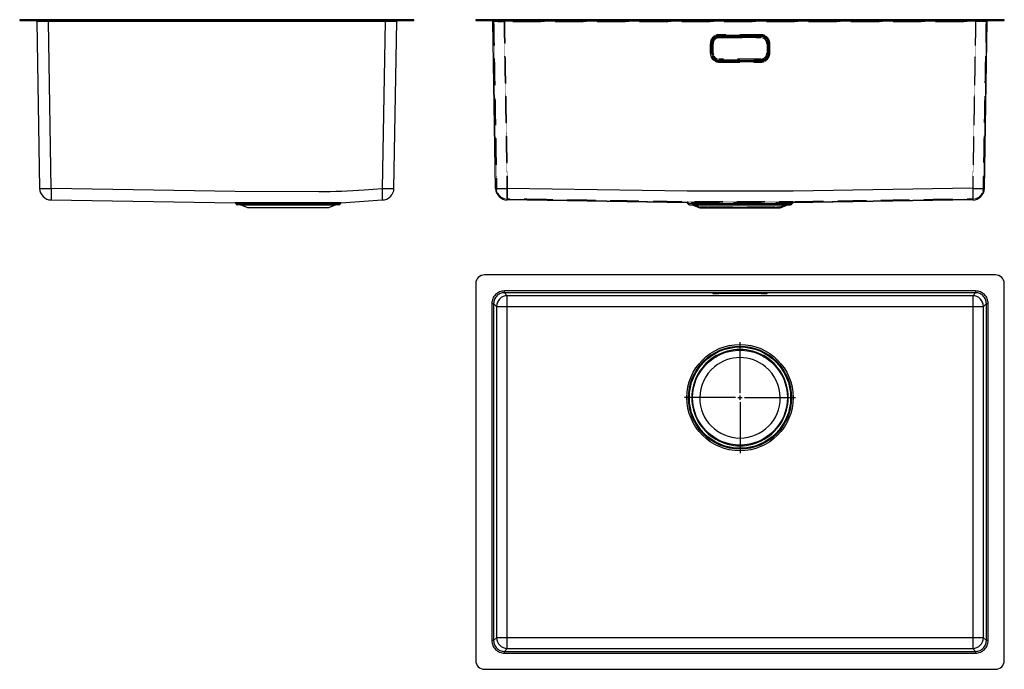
# Model space of a CAD drawing. Extents: x 0 to 1099, y 0 to 725.
import ezdxf

# ---------------------------------------------------------------- set-up
doc = ezdxf.new("R2010")
doc.units = 0
doc.linetypes.add('HIDDEN', pattern=[0.375, 0.25, -0.125])
doc.layers.add('WHITE', color=7, linetype='CONTINUOUS')

msp = doc.modelspace()

# ---------------------------------------------------------------- linework, layer by layer
at = {"layer": 'WHITE', "linetype": 'CONTINUOUS'}
for p, q in [((440, 724.563757), (0, 724.563757)), ((0, 724.563757), (0, 723.563757)), ((0, 723.563757), (10, 723.563757)), ((10, 723.563757), (10, 724.563757)), ((10, 723.563757), (430, 723.563757)), ((19.01715, 722.58121), (22.268057, 536.336876)), ((27.040651, 722.586557), (24.793442, 722.587961)), ((29.479118, 722.584278), (27.040651, 722.586557)), ((32.01517, 722.58121), (29.479118, 722.584278)), ((32.01517, 722.58121), (32.01517, 723.563757)), ((35.266077, 536.336876), (32.01517, 722.58121)), ((407.98483, 722.58121), (32.01517, 722.58121)), ((407.98483, 722.58121), (404.733923, 536.336876)), ((407.98483, 723.563757), (407.98483, 722.58121)), ((409.834848, 722.583515), (407.98483, 722.58121)), ((411.647133, 722.585418), (409.834848, 722.583515)), ((413.384806, 722.58688), (411.647133, 722.585418)), ((415.012507, 722.587871), (413.384806, 722.58688)), ((416.497113, 722.588372), (415.012507, 722.587871)), ((417.808414, 722.588372), (416.497113, 722.588372)), ((417.731943, 536.336876), (420.98285, 722.58121)), ((418.919726, 722.587871), (417.808414, 722.588372)), ((419.808434, 722.58688), (418.919726, 722.587871)), ((420.456454, 722.585418), (419.808434, 722.58688)), ((420.8506, 722.583515), (420.456454, 722.585418)), ((420.98285, 722.58121), (420.8506, 722.583515)), ((430, 723.563757), (430, 724.563757)), ((430, 723.563757), (440, 723.563757)), ((440, 723.563757), (440, 724.563757)), ((1098.956107, 724.563757), (508.956107, 724.563757)), ((508.956107, 724.563757), (508.956107, 723.563757)), ((508.956107, 723.563757), (518.956107, 723.563757)), ((518.956107, 723.563757), (518.956107, 724.563757)), ((518.956107, 723.563757), (1088.956107, 723.563757)), ((531.224164, 536.336876), (527.973257, 722.58121)), ((540.971277, 722.58121), (540.971277, 723.563757)), ((1076.688049, 536.336876), (1079.938956, 722.58121)), ((1088.956107, 724.563757), (1088.956107, 723.563757)), ((1088.956107, 723.563757), (1098.956107, 723.563757)), ((1098.956107, 723.563757), (1098.956107, 724.563757)), ((35.266077, 536.336876), (35.266077, 523.563757)), ((35.476886, 536.562048), (240.452891, 533.237716)), ((240.452891, 533.237716), (334.004568, 532.969851)), ((384.310743, 534.966991), (404.733923, 536.336876)), ((404.733923, 536.336876), (404.733923, 523.563757)), ((744.811193, 533.237276), (544.222184, 536.336876)), ((544.222184, 536.336876), (544.222184, 523.563757)), ((863.134149, 533.237276), (744.811193, 533.237276)), ((1063.490922, 536.562105), (863.134149, 533.237276)), ((1063.690029, 536.336876), (1063.690029, 523.563757)), ((35.266077, 523.563757), (240.34748, 520.237716)), ((358.962018, 520.237716), (240.34748, 520.237716)), ((241.263459, 519.563357), (358.046039, 519.563357)), ((356.154749, 518.213757), (243.154749, 518.213757)), ((254.525815, 514.660451), (246.342028, 518.134262)), ((246.342028, 518.134262), (352.96747, 518.134262)), ((352.96747, 518.134262), (344.555888, 514.563757)), ((358.962018, 520.237716), (404.733923, 523.563757)), ((744.648837, 520.237716), (544.006597, 523.565545)), ((747.456107, 518.213757), (860.456107, 518.213757)), ((857.268828, 518.134262), (750.643386, 518.134262)), ((750.643386, 518.134262), (759.054968, 514.563757)), ((848.857246, 514.563757), (857.268828, 518.134262)), ((1063.905616, 523.565545), (863.263376, 520.237716)), ((254.557603, 514.674268), (254.531671, 514.674246)), ((255.575051, 514.671601), (254.557603, 514.674268)), ((261.288337, 514.657516), (255.575051, 514.671601)), ((263.457044, 514.652324), (261.288337, 514.657516)), ((265.888323, 514.64638), (263.457044, 514.652324)), ((271.297643, 514.632958), (265.888323, 514.64638)), ((274.392152, 514.625438), (271.297643, 514.632958)), ((277.668997, 514.617546), (274.392152, 514.625438)), ((284.470072, 514.600622), (277.668997, 514.617546)), ((291.413554, 514.583494), (284.470072, 514.600622)), ((298.382332, 514.566149), (291.413554, 514.583494)), ((299.392918, 514.563757), (298.382332, 514.566149)), ((344.555888, 514.563757), (299.392918, 514.563757)), ((759.054968, 514.563757), (759.073065, 514.563757)), ((759.067446, 514.566143), (759.297971, 514.575234)), ((759.297971, 514.575234), (759.859327, 514.584732)), ((759.859327, 514.584732), (760.742619, 514.594113)), ((760.742619, 514.594113), (763.35756, 514.611019)), ((760.903432, 514.563757), (775.518634, 514.563757)), ((763.35756, 514.611019), (765.145164, 514.619394)), ((765.145164, 514.619394), (767.216136, 514.627382)), ((767.216136, 514.627382), (771.995182, 514.641413)), ((771.995182, 514.641413), (774.806668, 514.64794)), ((774.806668, 514.64794), (777.831166, 514.653703)), ((777.831166, 514.653703), (784.235026, 514.663024)), ((784.235026, 514.663024), (787.753457, 514.666953)), ((787.753457, 514.666953), (791.39021, 514.670071)), ((791.39021, 514.670071), (798.696925, 514.673517)), ((798.696925, 514.673517), (802.52618, 514.674234)), ((802.52618, 514.674234), (806.365896, 514.674268)), ((806.365896, 514.674268), (813.752663, 514.671601)), ((813.752663, 514.671601), (817.461045, 514.669141)), ((817.461045, 514.669141), (821.07081, 514.665913)), ((821.07081, 514.665913), (827.705112, 514.657516)), ((827.705112, 514.657516), (830.874355, 514.652324)), ((830.874355, 514.652324), (833.846881, 514.64638)), ((832.392279, 514.563757), (848.534474, 514.563757)), ((833.846881, 514.64638), (838.979722, 514.632958)), ((838.979722, 514.632958), (841.251642, 514.625438)), ((841.251642, 514.625438), (843.251584, 514.617546)), ((843.251584, 514.617546), (846.304005, 514.600622)), ((846.304005, 514.600622), (848.141769, 514.583494)), ((848.141769, 514.583494), (848.844849, 514.566149)), ((848.839229, 514.563757), (848.857246, 514.563757)), ((1088.956107, 440), (518.956107, 440)), ((508.956107, 430), (508.956107, 10)), ((1098.956107, 10), (1098.956107, 430)), ((1066.940936, 421.982697), (540.971277, 421.982697)), ((540.971277, 419.983002), (540.971277, 421.982697)), ((1066.940936, 419.983002), (540.971277, 419.983002)), ((544.222184, 416.732095), (540.971277, 419.983002)), ((773.706107, 419.363611), (773.706107, 419.553871)), ((780.406107, 419.67082), (827.506107, 419.67082)), ((780.406107, 419.67082), (780.406107, 419.246662)), ((827.506107, 419.246662), (780.406107, 419.246662)), ((827.506107, 419.67082), (827.506107, 419.246662)), ((834.206107, 419.553871), (834.206107, 419.363611)), ((1066.940936, 419.983002), (1063.690029, 416.732095)), ((1066.940936, 421.982697), (1066.940936, 419.983002)), ((526.97341, 407.98483), (526.97341, 32.01517)), ((526.97341, 407.98483), (528.973105, 407.98483)), ((528.973105, 407.98483), (528.973105, 32.01517)), ((528.973105, 407.98483), (532.224012, 404.733923)), ((1063.690029, 416.732095), (544.222184, 416.732095)), ((544.222184, 35.266077), (544.222184, 416.732095)), ((1063.690029, 416.732095), (1063.690029, 404.733923)), ((1075.688202, 404.733923), (1078.939109, 407.98483)), ((1078.939109, 32.01517), (1078.939109, 407.98483)), ((1078.939109, 407.98483), (1080.938804, 407.98483)), ((1080.938804, 32.01517), (1080.938804, 407.98483)), ((532.224012, 404.733923), (532.224012, 35.266077)), ((532.224012, 404.733923), (544.222184, 404.733923)), ((544.222184, 404.733923), (1075.688202, 404.733923)), ((1063.690029, 404.733923), (1063.690029, 23.267905)), ((1075.688202, 35.266077), (1075.688202, 404.733923)), ((803.956107, 308.016899), (803.956107, 364.794502)), ((798.956107, 303.016899), (742.178504, 303.016899)), ((759.05687, 303.016899), (759.056107, 302.755073)), ((801.456107, 303.016899), (806.456107, 303.016899)), ((803.956107, 303.016899), (803.956107, 305.516899)), ((803.956107, 300.516899), (803.956107, 303.016899)), ((803.956107, 298.016899), (803.956107, 241.239296)), ((808.956107, 303.016899), (865.73371, 303.016899)), ((848.856063, 302.755073), (848.855343, 303.016899)), ((532.224012, 35.266077), (528.973105, 32.01517)), ((1063.690029, 35.266077), (532.224012, 35.266077)), ((544.222184, 23.267905), (544.222184, 35.266077)), ((1075.688202, 35.266077), (1063.690029, 35.266077)), ((1078.939109, 32.01517), (1075.688202, 35.266077)), ((528.973105, 32.01517), (526.97341, 32.01517)), ((540.971277, 20.016998), (544.222184, 23.267905)), ((544.222184, 23.267905), (1063.690029, 23.267905)), ((1063.690029, 23.267905), (1066.940936, 20.016998)), ((1080.938804, 32.01517), (1078.939109, 32.01517)), ((540.971277, 20.016998), (1066.940936, 20.016998)), ((540.971277, 18.017303), (540.971277, 20.016998)), ((540.971277, 18.017303), (1066.940936, 18.017303)), ((1066.940936, 20.016998), (1066.940936, 18.017303)), ((518.956107, 0), (1088.956107, 0))]:
    msp.add_line(p, q, dxfattribs=at)
at = {"layer": 'WHITE', "linetype": 'HIDDEN'}
for p, q in [((518.956107, 724.563757), (518.956107, 723.563757)), ((528.973105, 722.598662), (532.224012, 536.354328)), ((533.749549, 722.587961), (535.996758, 722.586557)), ((535.996758, 722.586557), (538.435225, 722.584278)), ((538.435225, 722.584278), (540.971277, 722.58121)), ((540.971277, 724.563757), (540.971277, 722.598662)), ((544.222184, 536.354328), (540.971277, 722.598662)), ((540.971277, 722.598662), (1066.940936, 722.598662)), ((540.971277, 722.58121), (544.222184, 536.336876)), ((1066.940936, 722.58121), (540.971277, 722.58121)), ((1066.940936, 722.598662), (1063.690029, 536.354328)), ((1066.940936, 722.58121), (1063.690029, 536.336876)), ((1066.940936, 724.563757), (1066.940936, 722.58121)), ((1068.790955, 722.583515), (1066.940936, 722.58121)), ((1070.60324, 722.585418), (1068.790955, 722.583515)), ((1072.340913, 722.58688), (1070.60324, 722.585418)), ((1073.968614, 722.587871), (1072.340913, 722.58688)), ((1075.45322, 722.588372), (1073.968614, 722.587871)), ((1076.764521, 722.588372), (1075.45322, 722.588372)), ((1075.688202, 536.354328), (1078.939109, 722.598662)), ((1077.875833, 722.587871), (1076.764521, 722.588372)), ((1078.764541, 722.58688), (1077.875833, 722.587871)), ((1079.412561, 722.585418), (1078.764541, 722.58688)), ((1079.806706, 722.583515), (1079.412561, 722.585418)), ((1079.938956, 722.58121), (1079.806706, 722.583515)), ((1088.956107, 723.563757), (1088.956107, 724.563757)), ((780.686107, 704.56193), (827.226107, 704.56193)), ((780.686107, 704.544477), (780.686107, 704.56193)), ((827.226107, 704.544477), (780.686107, 704.544477)), ((827.206107, 707.811435), (780.706107, 707.811435)), ((780.706107, 707.811435), (780.706107, 705.811739)), ((780.706107, 707.441398), (827.206107, 707.441398)), ((780.706107, 707.358752), (827.206107, 707.358752)), ((780.706107, 706.264422), (827.206107, 706.264422)), ((827.206107, 706.181776), (780.706107, 706.181776)), ((827.206107, 705.811739), (780.706107, 705.811739)), ((827.206107, 705.811739), (827.206107, 707.811435)), ((827.226107, 704.56193), (827.226107, 704.544477)), ((770.706107, 697.812958), (770.706107, 687.314557)), ((771.093655, 687.332009), (771.093655, 697.83041)), ((771.15401, 697.80811), (771.15401, 687.309709)), ((772.258204, 687.319405), (772.258204, 697.817806)), ((772.318558, 687.297104), (772.318558, 697.795505)), ((772.706107, 697.812958), (772.706107, 687.314557)), ((773.956107, 687.277108), (773.956107, 697.832955)), ((833.956107, 697.832955), (833.956107, 687.277108)), ((835.206107, 687.314557), (835.206107, 697.812958)), ((835.593655, 697.795505), (835.593655, 687.297104)), ((835.65401, 697.817806), (835.65401, 687.319405)), ((836.758204, 687.309709), (836.758204, 697.80811)), ((836.818558, 697.83041), (836.818558, 687.332009)), ((837.206107, 687.314557), (837.206107, 697.812958)), ((780.686107, 680.565585), (780.686107, 680.548133)), ((827.226107, 680.565585), (780.686107, 680.565585)), ((827.226107, 680.548133), (780.686107, 680.548133)), ((780.706107, 679.315775), (827.206107, 679.315775)), ((780.706107, 679.315775), (780.706107, 677.31608)), ((780.706107, 678.910833), (827.206107, 678.910833)), ((827.206107, 678.872788), (780.706107, 678.872788)), ((780.706107, 677.759067), (827.206107, 677.759067)), ((827.206107, 677.721022), (780.706107, 677.721022)), ((780.706107, 677.31608), (827.206107, 677.31608)), ((827.206107, 677.31608), (827.206107, 679.315775)), ((827.226107, 680.548133), (827.226107, 680.565585)), ((544.222184, 523.563757), (544.222184, 536.354328)), ((1063.690029, 536.354328), (1063.690029, 523.563757)), ((744.718987, 521.237276), (544.222184, 524.563757)), ((863.263376, 520.237716), (744.648837, 520.237716)), ((863.23371, 521.237276), (744.718987, 521.237276)), ((862.347397, 519.563357), (745.564816, 519.563357)), ((746.510462, 519.888557), (861.360607, 519.888557)), ((747.456107, 519.213757), (860.456107, 519.213757)), ((751.034117, 519.054767), (759.05687, 515.64931)), ((856.878097, 519.054767), (751.034117, 519.054767)), ((848.855343, 515.64931), (856.878097, 519.054767)), ((1063.690029, 524.563757), (863.23371, 521.237276)), ((759.056107, 515.649958), (759.35414, 515.662822)), ((759.05687, 515.64931), (759.056107, 515.649958)), ((759.056107, 515.649958), (759.056107, 514.563757)), ((759.508448, 515.634262), (759.05687, 515.64931)), ((759.05687, 515.64931), (759.05687, 514.563757)), ((759.35414, 515.662822), (760.131287, 515.674225)), ((760.572835, 515.621371), (759.508448, 515.634262)), ((760.131287, 515.674225), (761.222737, 515.684149)), ((761.012398, 515.617553), (760.572835, 515.621371)), ((761.477889, 515.613974), (761.012398, 515.617553)), ((761.222737, 515.684149), (762.482351, 515.692594)), ((761.960355, 515.610635), (761.477889, 515.613974)), ((762.451465, 515.607536), (761.960355, 515.610635)), ((762.94351, 515.604676), (762.451465, 515.607536)), ((762.482351, 515.692594), (763.597704, 515.698671)), ((763.429397, 515.602056), (762.94351, 515.604676)), ((765.981217, 515.590583), (763.429397, 515.602056)), ((763.597704, 515.698671), (764.828793, 515.704424)), ((764.828793, 515.704424), (766.161141, 515.709854)), ((768.912504, 515.580375), (765.981217, 515.590583)), ((766.161141, 515.709854), (767.580703, 515.71496)), ((767.580703, 515.71496), (769.073942, 515.719743)), ((772.122479, 515.571434), (768.912504, 515.580375)), ((769.073942, 515.719743), (770.627899, 515.724202)), ((770.627899, 515.724202), (772.230246, 515.728338)), ((775.518636, 515.563757), (772.122479, 515.571434)), ((772.230246, 515.728338), (773.916374, 515.732253)), ((773.916374, 515.732253), (775.670663, 515.735915)), ((775.518634, 514.563757), (775.518636, 515.563757)), ((832.392281, 515.563757), (775.518636, 515.563757)), ((775.670663, 515.735915), (777.486855, 515.739325)), ((832.146468, 514.563757), (775.756656, 514.563757)), ((777.486855, 515.739325), (779.358703, 515.742481)), ((779.358703, 515.742481), (783.244542, 515.748036)), ((783.244542, 515.748036), (787.279176, 515.752579)), ((787.279176, 515.752579), (792.808198, 515.757064)), ((792.808198, 515.757064), (798.4103, 515.759751)), ((798.4103, 515.759751), (803.986435, 515.760641)), ((803.986435, 515.760641), (809.556989, 515.759734)), ((809.556989, 515.759734), (815.152927, 515.757033)), ((815.152927, 515.757033), (820.675407, 515.752537)), ((820.675407, 515.752537), (824.705014, 515.747988)), ((824.705014, 515.747988), (828.585827, 515.742429)), ((828.585827, 515.742429), (832.268929, 515.73586)), ((832.268929, 515.73586), (835.704587, 515.728282)), ((832.392281, 515.563757), (832.392279, 514.563757)), ((835.784121, 515.57142), (832.392281, 515.563757)), ((835.704587, 515.728282), (838.570766, 515.72055)), ((838.990244, 515.580346), (835.784121, 515.57142)), ((838.570766, 515.72055), (841.226437, 515.711824)), ((840.002024, 515.583602), (838.990244, 515.580346)), ((840.979385, 515.586998), (840.002024, 515.583602)), ((841.918605, 515.590534), (840.979385, 515.586998)), ((841.226437, 515.711824), (843.398132, 515.703033)), ((842.815874, 515.59421), (841.918605, 515.590534)), ((843.667307, 515.598027), (842.815874, 515.59421)), ((843.398132, 515.703033), (845.014266, 515.69493)), ((844.468945, 515.601984), (843.667307, 515.598027)), ((845.942622, 515.610575), (844.468945, 515.601984)), ((845.014266, 515.69493), (846.490009, 515.685569)), ((847.334559, 515.621326), (845.942622, 515.610575)), ((846.490009, 515.685569), (847.710071, 515.674951)), ((848.40235, 515.634238), (847.334559, 515.621326)), ((847.710071, 515.674951), (848.545449, 515.663074)), ((848.855343, 515.64931), (848.40235, 515.634238)), ((848.545449, 515.663074), (848.856063, 515.64994)), ((848.856063, 515.64994), (848.855343, 515.64931)), ((848.855343, 514.563757), (848.855343, 515.64931)), ((848.856063, 515.64994), (848.856063, 514.563757))]:
    msp.add_line(p, q, dxfattribs=at)
at = {"layer": 'WHITE', "linetype": 'CONTINUOUS'}
for radius in [59.277603, 57.445645, 56.5, 52.92199]:
    msp.add_circle((803.956107, 303.016899), radius, dxfattribs=at)
for centre, radius, start, end in [((18.017303, 722.563757), 1, 1, 90), ((19.225909, 715.753061), 6.831339, 89.656785, 91.751169), ((20.345783, 492.512339), 230.074468, 90.084518, 90.268694), ((21.779659, -280.794562), 1003.382686, 90.032675, 90.101258), ((22.73636, -1735.21757), 2457.806007, 89.997961, 90.035642), ((22.73635, -3733.164091), 4455.752527, 89.973548, 89.998875), ((421.982697, 722.563757), 1, 90, 179), ((526.97341, 722.563757), 1, 1, 90), ((1080.938804, 722.563757), 1, 90, 179), ((28.767067, 704.945819), 168.734148, -92.207366, -87.792634), ((35.266077, 536.563757), 13, -179, -90), ((335.699327, 1124.862701), 591.895276, -90.164054, -85.289083), ((411.232933, 740.245929), 204.012595, -91.825519, -88.174481), ((404.733923, 536.563757), 13, -90, -1), ((537.723174, 704.945819), 168.734148, -92.207366, -87.792634), ((544.222184, 536.563757), 13, -179, -90), ((1070.189039, 740.245929), 204.012595, -91.825519, -88.174481), ((1063.690029, 536.563757), 13, -90, -1), ((240.317813, 519.238157), 1, 18.977706, 88.3), ((243.154749, 520.213757), 2, -161.022294, -90), ((356.154749, 520.213757), 2, -90, -18.977706), ((358.991684, 519.238157), 1, 91.7, 161.022294), ((744.619171, 519.238157), 1, 18.977706, 88.3), ((747.456107, 520.213757), 2, -161.022294, -90), ((860.456107, 520.213757), 2, -90, -18.977706), ((863.293042, 519.238157), 1, 91.7, 161.022294), ((518.956107, 430), 10, 90, 180), ((1088.956107, 430), 10, 0, 90), ((540.969562, 407.986547), 13.995806, 123.748772, 146.251238), ((540.968708, 407.987401), 11.995208, 123.747636, 146.252377), ((540.970109, 407.985727), 13.996791, 112.498077, 123.748772), ((540.969334, 407.986465), 11.996334, 112.495982, 123.747636), ((540.970779, 407.984109), 13.998543, 101.24832, 112.498077), ((540.970099, 407.984615), 11.998335, 101.24558, 112.495982), ((540.971237, 407.98181), 14.000888, 89.999834, 101.24832), ((540.970622, 407.981987), 12.001015, 89.996871, 101.24558), ((773.797016, 419.554023), 0.211001, -115.521459, -87.044665), ((773.820489, 419.283077), 0.29396, 87.200694, 112.899009), ((774.382075, 425.827528), 6.509597, -95.06036, -92.393967), ((774.552094, 410.435781), 9.169002, 92.099959, 94.486564), ((775.431458, 448.019541), 28.726332, -92.636297, -91.65115), ((775.825896, 379.793578), 39.837585, 91.424913, 92.315874), ((776.734951, 491.354236), 72.080614, -91.694317, -91.161678), ((777.324727, 322.169153), 97.481484, 90.973517, 91.46337), ((778.047032, 554.51491), 135.254911, -91.174941, -90.825059), ((778.70625, 243.021768), 176.640921, 90.656027, 90.985385), ((779.149506, 629.683992), 210.432075, -90.830494, -90.569993), ((779.712088, 157.153774), 262.514804, 90.408136, 90.660964), ((779.905916, 704.361061), 285.112974, -90.572702, -90.359988), ((780.24695, 84.177677), 335.49286, 90.196048, 90.410701), ((780.293279, 764.480161), 345.233321, -90.361586, -90.174363), ((780.40138, 42.264084), 377.406736, 89.999282, 90.19772), ((780.402783, 797.998158), 378.751496, -90.175498, -89.999497), ((827.50943, 40.919323), 378.751496, 89.824502, 90.000503), ((827.50943, 797.998158), 378.751496, -90.000503, -89.824502), ((827.618935, 74.43732), 345.233321, 89.638414, 89.825637), ((827.618935, 764.480161), 345.233321, -89.825637, -89.638414), ((828.006298, 134.55642), 285.112974, 89.427298, 89.640012), ((828.006298, 704.361061), 285.112974, -89.640012, -89.427298), ((828.762708, 209.23349), 210.432075, 89.169506, 89.430007), ((828.762708, 629.683992), 210.432075, -89.430007, -89.169506), ((829.865182, 284.402571), 135.254911, 88.825059, 89.174941), ((829.865182, 554.51491), 135.254911, -89.174941, -88.825059), ((831.177263, 347.563245), 72.080614, 88.305683, 88.838322), ((831.177263, 491.354236), 72.080614, -88.838322, -88.305683), ((832.480756, 390.89794), 28.726332, 87.363703, 88.34885), ((832.480756, 448.019541), 28.726332, -88.34885, -87.363703), ((833.530139, 413.089954), 6.509597, 84.93964, 87.606033), ((833.530139, 425.827528), 6.509597, -87.606033, -84.93964), ((834.115197, 419.363459), 0.211001, 64.478541, 92.955335), ((834.115197, 419.554023), 0.211001, -92.955335, -64.478541), ((1066.941589, 407.98196), 12.001042, 78.754433, 90.003116), ((1066.940975, 407.981786), 14.000911, 78.751689, 90.000156), ((1066.942122, 407.984641), 11.998308, 67.504005, 78.754433), ((1066.941441, 407.984132), 13.998519, 67.501913, 78.751689), ((1066.942867, 407.98644), 11.996361, 56.252377, 67.504005), ((1066.942093, 407.985706), 13.996815, 56.251238, 67.501913), ((1066.943507, 407.987399), 11.995208, 33.747636, 56.252377), ((1066.942653, 407.986545), 13.995806, 33.748772, 56.251238), ((540.974321, 407.984868), 14.000911, 168.751689, 180.000156), ((540.971975, 407.985334), 13.998519, 157.501913, 168.751689), ((540.9704, 407.985986), 13.996815, 146.251238, 157.501913), ((540.974147, 407.985482), 12.001042, 168.754433, 180.003116), ((540.971465, 407.986015), 11.998308, 157.504005, 168.754433), ((540.969666, 407.98676), 11.996361, 146.252377, 157.504005), ((544.226409, 404.729698), 12.002398, 90.020167, 179.979833), ((1063.685805, 404.729698), 12.002398, 0.020167, 89.979833), ((1066.942571, 407.986773), 11.996334, 22.495982, 33.747636), ((1066.940722, 407.986007), 11.998335, 11.24558, 22.495982), ((1066.941834, 407.985998), 13.996791, 22.498077, 33.748772), ((1066.938094, 407.985485), 12.001015, -0.003129, 11.24558), ((1066.940216, 407.985327), 13.998543, 11.24832, 22.498077), ((1066.937917, 407.98487), 14.000888, -0.000166, 11.24832), ((803.956107, 303.017303), 53.703452, -0.000431, 180.000431), ((803.956107, 302.755073), 44.900003, 50.704335, 129.29781), ((803.956107, 303.016899), 44.697687, 50.491777, 129.510377), ((803.955232, 302.75549), 44.89912, 129.297284, 179.666415), ((803.956694, 302.755353), 44.899412, 0.333758, 50.704688), ((803.956107, 303.016495), 53.703452, 179.999569, 360.000431), ((803.956107, 302.75547), 44.9, -179.999494, -0.000506), ((544.226409, 35.270302), 12.002398, -179.979833, -90.020167), ((1063.685805, 35.270302), 12.002398, -89.979833, -0.020167), ((540.974297, 32.01513), 14.000888, 179.999834, 191.24832), ((540.971997, 32.014673), 13.998543, -168.75168, -157.501923), ((540.970379, 32.014002), 13.996791, -157.501923, -146.251228), ((540.97412, 32.014515), 12.001015, 179.996871, 191.24558), ((540.971492, 32.013993), 11.998335, -168.75442, -157.504018), ((540.96956, 32.013455), 13.995806, -146.251228, -123.748762), ((540.969642, 32.013227), 11.996334, -157.504018, -146.252364), ((540.968706, 32.012601), 11.995208, -146.252364, -123.747623), ((540.969346, 32.01356), 11.996361, -123.747623, -112.495995), ((1066.94288, 32.013535), 11.996334, -67.504018, -56.252364), ((1066.943505, 32.012599), 11.995208, -56.252364, -33.747623), ((1066.942652, 32.013453), 13.995806, -56.251228, -33.748762), ((1066.942547, 32.01324), 11.996361, -33.747623, -22.495995), ((1066.940748, 32.013985), 11.998308, -22.495995, -11.245567), ((1066.941813, 32.014014), 13.996815, -33.748762, -22.498087), ((1066.938067, 32.014518), 12.001042, -11.245567, 0.003116), ((1066.940239, 32.014666), 13.998519, -22.498087, -11.248311), ((1066.937893, 32.015132), 14.000911, -11.248311, 0.000156), ((540.97012, 32.014294), 13.996815, -123.748762, -112.498087), ((540.970772, 32.015868), 13.998519, -112.498087, -101.248311), ((540.970091, 32.015359), 11.998308, -112.495995, -101.245567), ((540.971239, 32.018214), 14.000911, -101.248311, -89.999844), ((540.970625, 32.01804), 12.001042, -101.245567, -89.996884), ((1066.940977, 32.01819), 14.000888, -90.000166, -78.75168), ((1066.941592, 32.018013), 12.001015, -90.003129, -78.75442), ((1066.942114, 32.015385), 11.998335, -78.75442, -67.504018), ((1066.941434, 32.015891), 13.998543, -78.75168, -67.501923), ((1066.942104, 32.014273), 13.996791, -67.501923, -56.251228), ((518.956107, 10), 10, 180, 270), ((1088.956107, 10), 10, -90, 0)]:
    msp.add_arc(centre, radius, start, end, dxfattribs=at)
at = {"layer": 'WHITE', "linetype": 'HIDDEN'}
for centre, radius, start, end in [((526.97341, 722.563757), 2, 1, 90), ((528.182015, 715.753061), 6.831339, 89.656785, 91.751169), ((529.30189, 492.512339), 230.074468, 90.084518, 90.268694), ((530.735766, -280.794562), 1003.382686, 90.032675, 90.101258), ((529.16578, 719.692614), 2.912428, 89.257521, 93.793243), ((530.199394, 624.603247), 98.006611, 90.183124, 90.582209), ((531.522952, 295.163346), 427.449145, 90.070797, 90.219399), ((531.692466, -1735.21757), 2457.806007, 89.997961, 90.035642), ((532.406081, -324.480997), 1047.094113, 89.995582, 90.077225), ((531.692457, -3733.164091), 4455.752527, 89.973548, 89.998875), ((532.406071, -1175.723985), 1898.337099, 89.942688, 89.997563), ((531.52261, -2099.47754), 2822.091076, 89.901396, 89.943511), ((530.197906, -2884.86699), 3607.481643, 89.866073, 89.901824), ((529.162137, -3336.426235), 4059.042076, 89.833307, 89.866352), ((1078.750077, -3336.426235), 4059.042076, 90.133648, 90.166693), ((1078.750077, -3336.426235), 4059.042076, 90.133648, 90.166693), ((1077.714307, -2884.86699), 3607.481643, 90.098176, 90.133927), ((1077.714307, -2884.86699), 3607.481643, 90.098176, 90.133927), ((1076.389603, -2099.477542), 2822.091078, 90.056489, 90.098604), ((1076.389603, -2099.477542), 2822.091078, 90.056489, 90.098604), ((1075.506142, -1175.723985), 1898.337099, 90.002437, 90.057312), ((1075.506142, -1175.723985), 1898.337099, 90.002437, 90.057312), ((1075.506132, -324.480997), 1047.094113, 89.922775, 90.004418), ((1075.506132, -324.480997), 1047.094113, 89.922775, 90.004418), ((1076.389262, 295.163346), 427.449145, 89.780601, 89.929203), ((1076.389262, 295.163346), 427.449145, 89.780601, 89.929203), ((1077.71282, 624.603247), 98.006611, 89.417791, 89.816876), ((1077.71282, 624.603247), 98.006611, 89.417791, 89.816876), ((1078.746433, 719.692614), 2.912428, 86.206757, 90.742479), ((1080.938804, 722.563757), 2, 90, 179), ((780.705345, 697.812196), 9.999239, 89.995637, 179.995636), ((780.705375, 697.829678), 9.61172, 89.995637, 179.995636), ((780.705379, 697.807382), 9.551369, 89.995637, 179.995636), ((780.705464, 697.817162), 8.44726, 89.995637, 179.995636), ((780.705468, 697.794866), 8.38691, 89.995637, 179.995636), ((780.705498, 697.812348), 7.999391, 89.995637, 179.995636), ((780.685594, 697.832442), 6.729488, 89.995637, 179.995636), ((780.685594, 697.81499), 6.729488, 89.995637, 179.995636), ((827.206745, 697.794866), 8.38691, 0.004364, 90.004363), ((827.206868, 697.812196), 9.999239, 0.004364, 90.004363), ((827.206839, 697.829678), 9.61172, 0.004364, 90.004363), ((827.206834, 697.807382), 9.551369, 0.004364, 90.004363), ((827.20675, 697.817162), 8.44726, 0.004364, 90.004363), ((827.206716, 697.812348), 7.999391, 0.004364, 90.004363), ((827.226619, 697.832442), 6.729488, 0.004364, 90.004363), ((827.226619, 697.81499), 6.729488, 0.004364, 90.004363), ((770.760999, 682.190941), 15.622113, 88.558439, 90.201325), ((771.236376, 657.213168), 40.617493, 88.558439, 90.201325), ((772.175838, 738.412748), 40.617493, -91.441561, -89.798675), ((772.651214, 713.434974), 15.622113, -91.441561, -89.798675), ((835.260999, 713.434974), 15.622113, -90.201325, -88.558439), ((835.736376, 738.412748), 40.617493, -90.201325, -88.558439), ((836.675838, 657.213168), 40.617493, 89.798675, 91.441561), ((837.151214, 682.190941), 15.622113, 89.798675, 91.441561), ((770.760999, 671.692541), 15.622113, 88.558439, 90.201325), ((780.705345, 687.315318), 9.999239, -179.995636, -89.995637), ((771.236376, 646.714767), 40.617493, 88.558439, 90.201325), ((780.705375, 687.332741), 9.61172, -179.995636, -89.995637), ((772.175838, 727.914347), 40.617493, -91.441561, -89.798675), ((780.705379, 687.310436), 9.551369, -179.995636, -89.995637), ((772.651214, 702.936573), 15.622113, -91.441561, -89.798675), ((780.705464, 687.320048), 8.44726, -179.995636, -89.995637), ((780.705468, 687.297743), 8.38691, -179.995636, -89.995637), ((780.705498, 687.315166), 7.999391, -179.995636, -89.995637), ((780.685594, 687.295072), 6.729488, -179.995636, -89.995637), ((780.685594, 687.27762), 6.729488, -179.995636, -89.995637), ((827.206745, 687.297743), 8.38691, -90.004363, -0.004364), ((827.206839, 687.332741), 9.61172, -90.004363, -0.004364), ((827.20675, 687.320048), 8.44726, -90.004363, -0.004364), ((827.206716, 687.315166), 7.999391, -90.004363, -0.004364), ((827.206868, 687.315318), 9.999239, -90.004363, -0.004364), ((827.206834, 687.310436), 9.551369, -90.004363, -0.004364), ((827.226619, 687.295072), 6.729488, -90.004363, -0.004364), ((827.226619, 687.27762), 6.729488, -90.004363, -0.004364), ((835.260999, 702.936573), 15.622113, -90.201325, -88.558439), ((835.736376, 727.914347), 40.617493, -90.201325, -88.558439), ((836.675838, 646.714767), 40.617493, 89.798675, 91.441561), ((837.151214, 671.692541), 15.622113, 89.798675, 91.441561), ((537.723174, 740.245929), 204.012595, -91.825519, -88.174481), ((538.223098, 708.286453), 172.036753, -91.998364, -88.001636), ((544.222184, 536.563757), 12, -179, -90), ((1070.189039, 704.945819), 168.734148, -92.207366, -87.792634), ((1069.689116, 708.286453), 172.036753, -91.998364, -88.001636), ((1063.690029, 536.563757), 12, -90, -1), ((744.619171, 519.238157), 2, 18.977706, 88.3), ((747.456107, 520.213757), 1, -161.022294, -90), ((860.456107, 520.213757), 1, -90, -18.977706), ((863.293042, 519.238157), 2, 91.7, 161.022294)]:
    msp.add_arc(centre, radius, start, end, dxfattribs=at)

doc.saveas('drawing.dxf')
